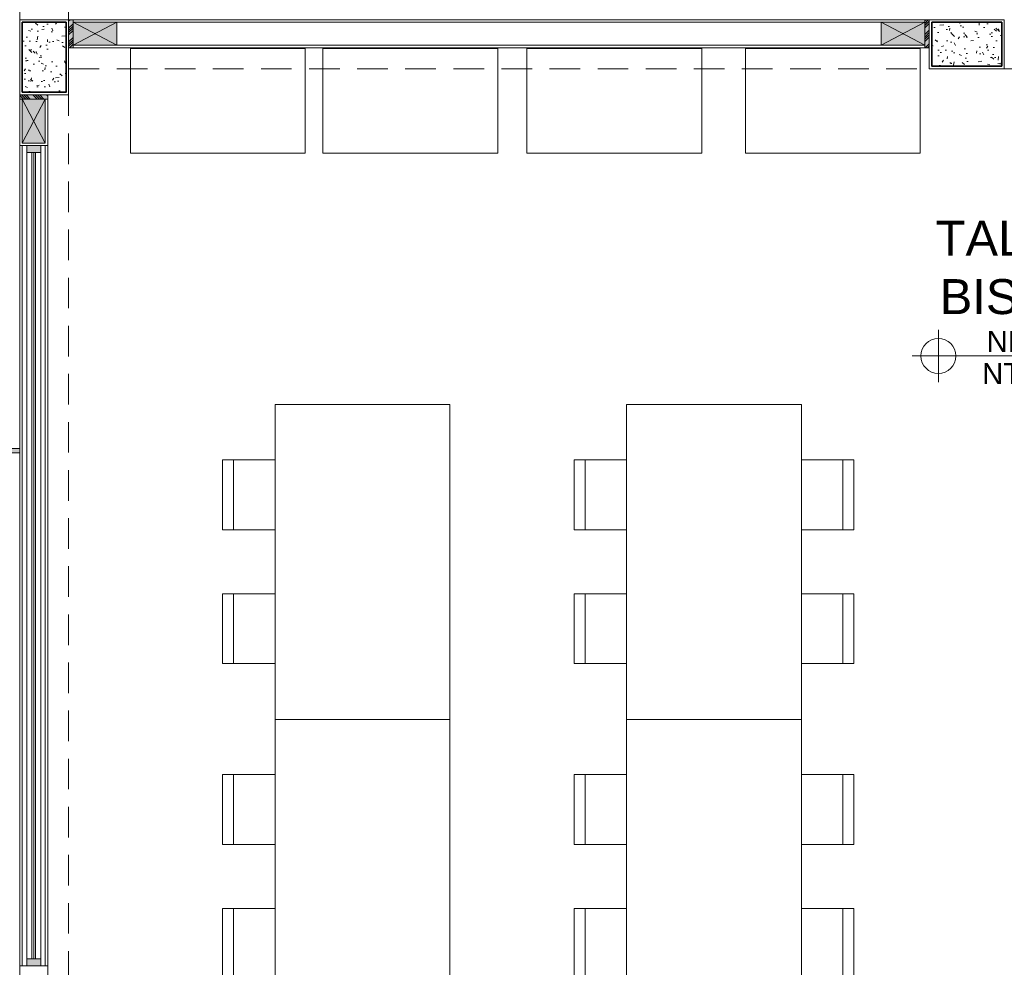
# Model space of a CAD drawing. Header units: millimetres. Extents: x -8931983 to 9630244, y 4 to 18563053.
# Tile 97 of 256: x 349103.76 to 349109.39, y 9281975.99 to 9281981.4. Entities that reach past the tile are written whole.
import ezdxf

# ---------------------------------------------------------------- set-up
doc = ezdxf.new("R2010")
doc.units = ezdxf.units.MM
doc.linetypes.add('CONTINUA', pattern=[0])
doc.linetypes.add('DASHED2', pattern=[0.375, 0.25, -0.125])
for name, color, linetype, lineweight in [('.', 7, 'Continuous', 0), ('0_PROYECCIONES 1', 1, 'DASHED2', 0), ('0_TARRAJEO', 32, 'Continuous', 0), ('0_VANOS', 30, 'Continuous', 9), ('COLUMNAS', 3, 'Continuous', 35), ('COLUMNETAS TOP', 253, 'Continuous', 0), ('G-ANNO-DIMS', 7, 'Continuous', 5), ('JUNTAS DE DILATACIÓN', 160, 'CONTINUA', 9), ('MURO', 133, 'Continuous', 15), ('TARRAJEO', 32, 'Continuous', 0), ('TEXTO AMBIENTES', 7, 'Continuous', 30), ('vereda', 254, 'Continuous', 5)]:
    doc.layers.add(name, color=color, linetype=linetype, lineweight=lineweight)
for name, color, linetype, lineweight, true_color in [('0_COLUMNA ACHURADO', 250, 'Continuous', 0, 0x363636), ('0_TEXTURA PISOS', 252, 'Continuous', 0, 0x8c8c8c), ('LMOBILIARIO', 252, 'Continuous', 5, 0x898989)]:
    doc.layers.add(name, color=color, linetype=linetype, lineweight=lineweight, true_color=true_color)
doc.styles.add('Arial_1', font='arial.ttf', dxfattribs={"height": 0.15})

# ---------------------------------------------------------------- blocks, each defined once
blk = doc.blocks.new('junta vereda 0.8')
at = {"layer": '.', "true_color": 0x939598}
h = blk.add_hatch(color=252, dxfattribs=at)
h.dxf.hatch_style = 1
h.paths.add_polyline_path([(0.0127000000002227, 0), (-0.0127000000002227, 0), (-0.0127000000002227, 0.799999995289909), (0.0127000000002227, 0.799999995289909)])
at = {"layer": '0_TEXTURA PISOS'}
h = blk.add_hatch(dxfattribs=at)
h.set_pattern_fill('ANGLE', color=256, angle=180)
h.set_pattern_definition([(180, (5477.765441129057, 1211.768031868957), (-9e-16, -6.985), [5.08, -1.905]), (270, (5477.765441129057, 1211.768031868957), (6.985, -1.3e-15), [5.08, -1.905])])
h.paths.add_polyline_path([(0.0127000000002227, 0), (-0.0127000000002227, 0), (-0.0127000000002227, 0.799999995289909), (0.0127000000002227, 0.799999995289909)])
at = {"layer": 'vereda'}
blk.add_lwpolyline([(0.0127000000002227, 0), (-0.0127000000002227, 0), (-0.0127000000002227, 0.799999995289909), (0.0127000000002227, 0.799999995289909)], close=True, dxfattribs=at)
blk = doc.blocks.new('verda pg edf 04')
at = {"layer": 'vereda', "elevation": -20.54863760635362}
for points in [[(-10.81499999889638, -5.235799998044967), (-10.81499999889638, -8.235799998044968), (-11.61499999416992, -8.235799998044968), (-11.61499999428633, -5.235799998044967)], [(-10.81499999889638, -8.261199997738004), (-10.81499999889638, -11.261199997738), (-11.61499999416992, -11.261199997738), (-11.61499999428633, -8.261199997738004)]]:
    blk.add_lwpolyline(points, close=True, dxfattribs=at)
at = {"layer": 'vereda', "rotation": 270}
blk.add_blockref('junta vereda 0.8', (-11.61499999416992, -8.248499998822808, -20.54863760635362), dxfattribs=at)
blk = doc.blocks.new('VEREDA EDF 04 PGG')
at = {"lineweight": 5}
blk.add_blockref('verda pg edf 04', (-1.215000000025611, -0.8150000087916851, 20.54863760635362), dxfattribs=at)
blk = doc.blocks.new('*U1094')
at = {"linetype": 'Continuous', "lineweight": 0, "true_color": 0xbebebe}
for points in [[(3037.252435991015, 1360.543106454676), (3037.212435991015, 1360.543106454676), (3037.212435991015, 1360.463106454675), (3037.252435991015, 1360.463106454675)], [(3041.902436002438, 1360.543106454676), (3041.862436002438, 1360.543106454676), (3041.862436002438, 1360.463106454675), (3041.902436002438, 1360.463106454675)]]:
    blk.add_hatch(color=9, dxfattribs=at).paths.add_polyline_path(points)
at = {"layer": '0_VANOS', "linetype": 'Continuous'}
for p, q in [((3037.252435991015, 1360.513106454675), (3041.862436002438, 1360.513106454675)), ((3037.252435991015, 1360.503106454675), (3041.862436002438, 1360.503106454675)), ((3037.252435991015, 1360.493106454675), (3041.862436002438, 1360.493106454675))]:
    blk.add_line(p, q, dxfattribs=at)
for points in [[(3037.212435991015, 1360.543106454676), (3037.212435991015, 1360.463106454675), (3037.252435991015, 1360.463106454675), (3037.252435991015, 1360.543106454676)], [(3037.252435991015, 1360.543106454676), (3041.862436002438, 1360.543106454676), (3041.862436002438, 1360.463106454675), (3037.252435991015, 1360.463106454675)], [(3041.862436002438, 1360.543106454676), (3041.862436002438, 1360.463106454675), (3041.902436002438, 1360.463106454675), (3041.902436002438, 1360.543106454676)]]:
    blk.add_lwpolyline(points, close=True, dxfattribs=at)
blk = doc.blocks.new('columnas bloque talleres')
at = {"layer": '0_COLUMNA ACHURADO'}
h = blk.add_hatch(dxfattribs=at)
h.set_pattern_fill('AR-CONC', color=256, scale=0.00088, angle=90.00000000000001)
h.set_pattern_definition([(140, (-11259.36727244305, -3096.992211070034), (0.0140263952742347, 0.1603225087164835), [0.016764, -0.184404]), (85.00000000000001, (-11259.36727244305, -3096.992211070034), (-0.1681300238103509, -0.0310142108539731), [0.0134112, -0.1475237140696]), (190.4514447, (-11259.36610357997, -3096.978850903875), (-0.1541036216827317, 0.1293082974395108), [0.014247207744, -0.156719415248]), (136.1842, (-11259.41197644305, -3096.992211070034), (0.0369972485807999, 0.2385495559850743), [0.025146, -0.2766059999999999]), (186.63555761, (-11259.40889336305, -3096.972331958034), (-0.2177349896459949, 0.2089156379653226), [0.0213708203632, -0.2350793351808]), (81.18415117, (-11259.41197644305, -3096.992211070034), (-0.2177349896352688, 0.2089156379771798), [0.0201167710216, -0.2212845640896]), (111, (-11259.40080044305, -3096.969859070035), (0.0899933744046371, 0.1334206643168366), [0.016764, -0.184404]), (56.00000000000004, (-11259.40080044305, -3096.969859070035), (-0.1620854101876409, 0.0543857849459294), [0.0134112, -0.1475232]), (161.451445, (-11259.39330099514, -3096.958740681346), (-0.0720920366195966, 0.1878064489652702), [0.014247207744, -0.1567191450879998]), (127.5, (-11259.36727244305, -3096.992211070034), (-0.0744084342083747, 0.0027179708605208), [0, -0.14573504, 0, -0.1497584, 0, -0.148082]), (97.49999999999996, (-11259.36727244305, -3096.992211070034), (-0.0881589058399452, 0.0588013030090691), [0, -0.08538464, 0, -0.14238224, 0, -0.0564388]), (57.50000000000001, (-11259.36727244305, -3097.042056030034), (0.0050412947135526, 0.1193197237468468), [0, -0.05588, 0, -0.1743456, 0, -0.2313432]), (47.5, (-11259.36727244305, -3097.064408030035), (-0.0223753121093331, 0.1303536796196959), [0, -0.072644, 0, -0.11578336, 0, -0.1642872])])
h.paths.add_polyline_path([(-10.79999999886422, -6.199999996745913), (-10.79999999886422, -5.799999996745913), (-10.54999999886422, -5.799999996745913), (-10.54999999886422, -6.199999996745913)])
h = blk.add_hatch(dxfattribs=at)
h.set_pattern_fill('AR-CONC', color=256, scale=0.00088, angle=90.00000000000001)
h.set_pattern_definition([(140, (-11259.96727226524, -3104.142211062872), (0.0140263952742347, 0.1603225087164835), [0.016764, -0.184404]), (85.00000000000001, (-11259.96727226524, -3104.142211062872), (-0.1681300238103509, -0.0310142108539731), [0.0134112, -0.1475237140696]), (190.4514447, (-11259.96610340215, -3104.128850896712), (-0.1541036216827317, 0.1293082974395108), [0.014247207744, -0.156719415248]), (136.1842, (-11260.01197626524, -3104.142211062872), (0.0369972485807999, 0.2385495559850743), [0.025146, -0.2766059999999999]), (186.63555761, (-11260.00889318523, -3104.122331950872), (-0.2177349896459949, 0.2089156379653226), [0.0213708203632, -0.2350793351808]), (81.18415117, (-11260.01197626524, -3104.142211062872), (-0.2177349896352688, 0.2089156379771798), [0.0201167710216, -0.2212845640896]), (111, (-11260.00080026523, -3104.119859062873), (0.0899933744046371, 0.1334206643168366), [0.016764, -0.184404]), (56.00000000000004, (-11260.00080026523, -3104.119859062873), (-0.1620854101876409, 0.0543857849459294), [0.0134112, -0.1475232]), (161.451445, (-11259.99330081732, -3104.108740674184), (-0.0720920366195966, 0.1878064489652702), [0.014247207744, -0.1567191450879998]), (127.5, (-11259.96727226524, -3104.142211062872), (-0.0744084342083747, 0.0027179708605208), [0, -0.14573504, 0, -0.1497584, 0, -0.148082]), (97.49999999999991, (-11259.96727226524, -3104.142211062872), (-0.0881589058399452, 0.0588013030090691), [0, -0.08538464, 0, -0.14238224, 0, -0.0564388]), (57.50000000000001, (-11259.96727226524, -3104.192056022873), (0.0050412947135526, 0.1193197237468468), [0, -0.05588, 0, -0.1743456, 0, -0.2313432]), (47.5, (-11259.96727226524, -3104.214408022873), (-0.0223753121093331, 0.1303536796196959), [0, -0.072644, 0, -0.11578336, 0, -0.1642872])])
h.paths.add_polyline_path([(-5.599999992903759, -5.799999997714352), (-5.199999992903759, -5.799999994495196), (-5.199999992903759, -6.049999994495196), (-5.599999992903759, -6.049999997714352)])
at = {"layer": '0_TARRAJEO', "lineweight": 0}
for points, elevation in [([(-10.81499999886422, -6.214999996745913), (-10.81499999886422, -5.784999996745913), (-10.53499999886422, -5.784999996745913), (-10.53499999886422, -6.214999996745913)], -7.828476e-10), ([(-5.614999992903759, -5.784999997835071), (-5.184999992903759, -5.784999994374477), (-5.184999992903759, -6.064999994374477), (-5.614999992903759, -6.06499999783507)], -8.151346e-10)]:
    blk.add_lwpolyline(points, close=True, dxfattribs=dict(at, elevation=elevation))
at = {"layer": 'COLUMNAS', "color": 6}
for points, elevation in [([(-10.79999999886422, -6.199999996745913), (-10.79999999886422, -5.799999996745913), (-10.54999999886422, -5.799999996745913), (-10.54999999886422, -6.199999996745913)], -7.828476e-10), ([(-5.599999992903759, -5.799999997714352), (-5.199999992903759, -5.799999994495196), (-5.199999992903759, -6.049999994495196), (-5.599999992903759, -6.049999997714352)], -8.151346e-10)]:
    blk.add_lwpolyline(points, close=True, dxfattribs=dict(at, elevation=elevation))
blk = doc.blocks.new('Cotas de elevación - M_Cota de elevación - Destino rellenado-517392-Nivel 1')
at = {"layer": 'G-ANNO-DIMS'}
for p, q in [((0, -0.0015), (0, 0.0015)), ((-0.0015, 0), (0.013, 0))]:
    blk.add_line(p, q, dxfattribs=at)
blk.add_circle((0, 0), 0.001, dxfattribs=at)
blk = doc.blocks.new('MESA')
at = {"layer": 'LMOBILIARIO', "lineweight": 0}
for p, q in [((-0.584274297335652, 0.7374515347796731), (-0.1842742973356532, 0.7374515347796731)), ((0.1814517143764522, 0.7374515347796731), (0.5814517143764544, 0.7374515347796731)), ((0.9000000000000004, 0.5), (0.9000000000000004, -0.5)), ((-0.584274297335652, -0.7374515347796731), (-0.1842742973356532, -0.7374515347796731)), ((0.1814517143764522, -0.7374515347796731), (0.5814517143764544, -0.7374515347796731))]:
    blk.add_line(p, q, dxfattribs=at)
for points in [[(-0.584274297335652, 0.5), (-0.584274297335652, 0.7999999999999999), (-0.1842742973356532, 0.7999999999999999), (-0.1842742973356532, 0.5)], [(0.5814517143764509, 0.5), (0.5814517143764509, 0.7999999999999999), (0.1814517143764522, 0.7999999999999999), (0.1814517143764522, 0.5)], [(0.9000000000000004, -0.5), (-0.9000000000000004, -0.5), (-0.9000000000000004, 0.5), (0.9000000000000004, 0.5)], [(-0.584274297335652, -0.5), (-0.584274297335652, -0.7999999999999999), (-0.1842742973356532, -0.7999999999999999), (-0.1842742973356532, -0.5)], [(0.5814517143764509, -0.5), (0.5814517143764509, -0.7999999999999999), (0.1814517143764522, -0.7999999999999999), (0.1814517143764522, -0.5)]]:
    blk.add_lwpolyline(points, dxfattribs=at)
blk = doc.blocks.new('moviliario bisuteria')
at = {"layer": 'LMOBILIARIO', "lineweight": 0}
for p, q in [((-1.237451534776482, -0.3157257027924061), (-1.237451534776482, -0.7157257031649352)), ((-1.237451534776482, -1.081451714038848), (-1.237451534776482, -1.481451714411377)), ((0, -1.800000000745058), (-1, -1.800000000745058))]:
    blk.add_line(p, q, dxfattribs=at)
for points in [[(-1, -1.800000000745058), (-1, 0), (0, 0), (0, -1.800000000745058)], [(-1, -0.3157257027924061), (-1.299999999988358, -0.3157257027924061), (-1.299999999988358, -0.7157257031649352), (-1, -0.7157257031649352)], [(-1, -1.481451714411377), (-1.299999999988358, -1.481451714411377), (-1.299999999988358, -1.081451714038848), (-1, -1.081451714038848)]]:
    blk.add_lwpolyline(points, dxfattribs=at)
blk = doc.blocks.new('bloque pg edf 04')
at = {"layer": '.', "true_color": 0xadddf7, "transparency": 33554572}
h = blk.add_hatch(color=141, dxfattribs=at)
h.dxf.hatch_style = 1
h.paths.add_polyline_path([(-10.52499999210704, 29.33000002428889), (-10.54999999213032, 29.33000002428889), (-10.54999999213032, 29.17000002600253), (-10.52499999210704, 29.17000002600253)])
h = blk.add_hatch(color=141, dxfattribs=at)
h.dxf.hatch_style = 1
h.paths.add_polyline_path([(-5.629999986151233, 29.33000001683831), (-5.654999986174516, 29.33000001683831), (-5.654999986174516, 29.17000001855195), (-5.629999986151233, 29.17000001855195)])
h = blk.add_hatch(color=141, dxfattribs=at)
h.dxf.hatch_style = 1
h.paths.add_polyline_path([(-10.82999999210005, 28.9000000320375), (-10.82999999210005, 28.87500003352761), (-10.66999999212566, 28.87500003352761), (-10.66999999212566, 28.9000000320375)])
at = {"layer": 'COLUMNETAS TOP', "true_color": 0xc0c0c0}
for points in [[(-10.52499999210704, 29.31500002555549), (-10.27499999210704, 29.31500002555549), (-10.27499999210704, 29.18500002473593), (-10.52499999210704, 29.18500002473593)], [(-5.654999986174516, 29.31500001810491), (-5.904999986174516, 29.31500001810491), (-5.904999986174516, 29.18500001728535), (-5.654999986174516, 29.18500001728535)], [(-10.68499999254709, 28.87500003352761), (-10.68499999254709, 28.62500003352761), (-10.81499999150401, 28.62500003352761), (-10.81499999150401, 28.87500003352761)]]:
    blk.add_hatch(color=9, dxfattribs=at).paths.add_polyline_path(points)
at = {"layer": 'JUNTAS DE DILATACIÓN'}
h = blk.add_hatch(dxfattribs=at)
h.set_pattern_fill('ANSI34', color=256, scale=0.0029, angle=0.0939636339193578)
h.set_pattern_definition([(45.09396363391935, (-5597.195869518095, -1503.8118949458), (-0.0391281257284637, 0.0389999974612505), []), (45.09396363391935, (-5597.182848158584, -1503.811873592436), (-0.0391281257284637, 0.0389999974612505), []), (45.09396363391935, (-5597.169826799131, -1503.811852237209), (-0.0391281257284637, 0.0389999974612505), []), (45.09396363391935, (-5597.156805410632, -1503.811830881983), (-0.0391281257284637, 0.0389999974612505), [])])
h.paths.add_polyline_path([(-10.54999999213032, 29.33000002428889), (-10.52499999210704, 29.33000002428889), (-10.52499999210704, 29.17000002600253), (-10.54999999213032, 29.17000002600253)])
h = blk.add_hatch(dxfattribs=at)
h.set_pattern_fill('ANSI34', color=256, scale=0.0029, angle=0.0939636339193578)
h.set_pattern_definition([(45.09396363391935, (-5592.575869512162, -1503.811894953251), (-0.0391281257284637, 0.0389999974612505), []), (45.09396363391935, (-5592.562848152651, -1503.811873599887), (-0.0391281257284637, 0.0389999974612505), []), (45.09396363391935, (-5592.54982679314, -1503.81185224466), (-0.0391281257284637, 0.0389999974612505), []), (45.09396363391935, (-5592.5368054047, -1503.811830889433), (-0.0391281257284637, 0.0389999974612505), [])])
h.paths.add_polyline_path([(-5.629999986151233, 29.33000001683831), (-5.654999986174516, 29.33000001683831), (-5.654999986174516, 29.17000001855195), (-5.629999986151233, 29.17000001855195)])
h = blk.add_hatch(dxfattribs=at)
h.set_pattern_fill('ANSI34', color=256, scale=0.0029, angle=90.09396363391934)
h.set_pattern_definition([(135.0939636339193, (1522.311894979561, -5558.045869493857), (-0.0389999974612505, -0.0391281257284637), []), (135.0939636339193, (1522.311873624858, -5558.032848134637), (-0.0389999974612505, -0.0391281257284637), []), (135.0939636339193, (1522.311852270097, -5558.019826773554), (-0.0389999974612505, -0.0391281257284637), []), (135.0939636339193, (1522.311830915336, -5558.006805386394), (-0.0389999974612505, -0.0391281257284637), [])])
h.paths.add_polyline_path([(-10.82999999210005, 28.9000000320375), (-10.82999999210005, 28.87500003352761), (-10.66999999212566, 28.87500003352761), (-10.66999999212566, 28.9000000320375)])
at = {"layer": '0_PROYECCIONES 1', "ltscale": 0.7, "elevation": -684.9177665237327}
blk.add_lwpolyline([(-10.54999999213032, 34.50000003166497), (-10.82999999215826, 34.50000003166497), (-10.82999999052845, 0.7300000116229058), (-10.54999999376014, 0.7300000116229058)], close=True, dxfattribs=at)
at = {"layer": '0_PROYECCIONES 1', "ltscale": 0.7}
blk.add_lwpolyline([(-0.279999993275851, 29.05000002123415), (-0.279999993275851, 29.33000001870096), (-10.54999999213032, 29.33000001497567), (-10.54999999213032, 29.05000001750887)], close=True, dxfattribs=at)
at = {"layer": 'COLUMNETAS TOP'}
for p, q in [((-10.27499999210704, 29.31500002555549, 20.54863760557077), (-10.52499999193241, 29.18500002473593, 20.54863760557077)), ((-10.52499999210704, 29.31500002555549, 20.54863760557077), (-10.27499999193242, 29.18500002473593, 20.54863760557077)), ((-5.904999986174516, 29.31500001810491, 20.54863760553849), (-5.654999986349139, 29.18500001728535, 20.54863760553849)), ((-5.654999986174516, 29.31500001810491, 20.54863760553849), (-5.904999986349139, 29.18500001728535, 20.54863760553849)), ((-10.68499999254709, 28.62500003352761, 20.54863760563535), (-10.81499999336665, 28.87500003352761, 20.54863760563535)), ((-10.68499999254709, 28.87500003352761, 20.54863760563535), (-10.81499999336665, 28.62500003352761, 20.54863760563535))]:
    blk.add_line(p, q, dxfattribs=at)
at = {"layer": 'COLUMNETAS TOP', "elevation": 20.54863760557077}
for points in [[(-10.52499999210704, 29.31500002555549), (-10.27499999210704, 29.31500002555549), (-10.27499999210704, 29.18500002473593), (-10.52499999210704, 29.18500002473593)], [(-10.68499999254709, 28.87500003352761), (-10.68499999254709, 28.62500003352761), (-10.81499999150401, 28.62500003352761), (-10.81499999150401, 28.87500003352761)]]:
    blk.add_lwpolyline(points, close=True, dxfattribs=at)
at = {"layer": 'COLUMNETAS TOP'}
blk.add_lwpolyline([(-5.654999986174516, 29.31500001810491), (-5.904999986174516, 29.31500001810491), (-5.904999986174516, 29.18500001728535), (-5.654999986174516, 29.18500001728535)], close=True, dxfattribs=at)
at = {"layer": 'JUNTAS DE DILATACIÓN', "elevation": 20.54863760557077}
for points in [[(-10.54999999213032, 29.33000002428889), (-10.52499999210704, 29.33000002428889), (-10.52499999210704, 29.17000002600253), (-10.54999999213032, 29.17000002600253)], [(-10.82999999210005, 28.9000000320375), (-10.82999999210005, 28.87500003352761), (-10.66999999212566, 28.87500003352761), (-10.66999999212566, 28.9000000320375)]]:
    blk.add_lwpolyline(points, close=True, dxfattribs=at)
at = {"layer": 'JUNTAS DE DILATACIÓN'}
blk.add_lwpolyline([(-5.629999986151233, 29.33000001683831), (-5.654999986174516, 29.33000001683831), (-5.654999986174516, 29.17000001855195), (-5.629999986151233, 29.17000001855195)], close=True, dxfattribs=at)
at = {"layer": 'LMOBILIARIO', "lineweight": 0, "elevation": 1.5975274e-09}
for points in [[(-10.19678254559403, 28.56599741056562), (-9.196782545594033, 28.56599741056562), (-9.196782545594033, 29.16599740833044), (-10.19678254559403, 29.16599740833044)], [(-9.096416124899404, 28.56599741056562), (-8.096416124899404, 28.56599741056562), (-8.096416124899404, 29.16599740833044), (-9.096416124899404, 29.16599740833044)], [(-7.929601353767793, 28.56599741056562), (-6.929601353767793, 28.56599741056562), (-6.929601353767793, 29.16599740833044), (-7.929601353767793, 29.16599740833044)], [(-6.680625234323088, 28.56599741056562), (-5.680625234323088, 28.56599741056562), (-5.680625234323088, 29.16599740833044), (-6.680625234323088, 29.16599740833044)]]:
    blk.add_lwpolyline(points, close=True, dxfattribs=at)
at = {"layer": 'MURO'}
for p, q in [((-5.904999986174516, 29.31500002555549), (-10.27499999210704, 29.31500002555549)), ((-5.904999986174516, 29.18500002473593), (-10.27499999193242, 29.18500002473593)), ((-10.81499999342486, 28.61000003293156), (-10.81499999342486, 23.92000002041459)), ((-10.6849999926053, 28.61000003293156), (-10.6849999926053, 23.92000002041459))]:
    blk.add_line(p, q, dxfattribs=at)
at = {"layer": 'TARRAJEO'}
for p, q in [((-5.654999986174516, 29.33000001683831), (-10.54999999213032, 29.33000002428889)), ((-5.654999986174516, 29.17000002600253), (-5.654999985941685, 29.33000001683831)), ((-5.629999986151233, 29.17000002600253), (-10.54999999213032, 29.17000002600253)), ((-10.82999999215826, 23.92000002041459), (-10.82999999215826, 28.61000003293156)), ((-10.66999999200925, 28.61000003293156), (-10.66999999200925, 23.92000002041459))]:
    blk.add_line(p, q, dxfattribs=at)
for points, elevation in [([(-10.66999999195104, 28.87500003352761), (-10.66999999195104, 28.61000003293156), (-10.82999999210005, 28.61000003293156), (-10.82999999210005, 28.87500003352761)], 20.54863760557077), ([(-10.66999999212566, 23.92000002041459), (-10.66999999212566, 23.65500001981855), (-10.82999999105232, 23.65500001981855), (-10.82999999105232, 23.92000002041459)], 20.54863760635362)]:
    blk.add_lwpolyline(points, close=True, dxfattribs=dict(at, elevation=elevation))
at = {"lineweight": 5}
for p in [(-8.369999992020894, 27.13000003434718), (-8.369999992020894, 25.33000003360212)]:
    blk.add_blockref('moviliario bisuteria', p, dxfattribs=at)
at = {"color": 252, "lineweight": 0, "true_color": 0x939598, "rotation": 270}
for p in [(-6.860000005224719, 26.23000003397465), (-6.860000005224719, 24.43000003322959)]:
    blk.add_blockref('MESA', p, dxfattribs=at)
at = {"layer": '0_VANOS', "rotation": 270}
blk.add_blockref('*U1094', (-1371.253106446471, 3065.822436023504, 20.54863760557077), dxfattribs=at)
at = {"layer": 'TEXTO AMBIENTES', "xscale": 99.99999999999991, "yscale": 99.99999999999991, "zscale": 99.99999999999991}
blk.add_blockref('Cotas de elevación - M_Cota de elevación - Destino rellenado-517392-Nivel 1', (-5.576823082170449, 27.40764496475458), dxfattribs=at)
at = {"layer": 'vereda'}
blk.add_blockref('columnas bloque talleres', (-0.0149999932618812, 35.11500002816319, 20.54863760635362), dxfattribs=at)
at = {"layer": 'TEXTO AMBIENTES', "insert": (-6.006846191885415, 28.18030398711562), "char_height": 0.2, "width": 2.349898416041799, "attachment_point": 1, "style": 'Arial_1'}
blk.add_mtext('\\pxqc;TALLER DE BISUTERÍA', dxfattribs=at)
at = {"layer": 'TEXTO AMBIENTES', "char_height": 0.12, "width": 0.9021418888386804, "attachment_point": 1, "line_spacing_factor": 0.9417779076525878, "style": 'Arial_1'}
for s, insert in [('NPT=+0.15', (-5.301103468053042, 27.55104123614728)), ('NT=+260.50', (-5.326925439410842, 27.36642001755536))]:
    blk.add_mtext(s, dxfattribs=dict(at, insert=insert))

msp = doc.modelspace()

# ---------------------------------------------------------------- linework, layer by layer
at = {"layer": 'TARRAJEO'}
msp.add_lwpolyline([(349103.7596656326, 9281987.204492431), (349114.5896656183, 9281987.204492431), (349114.5896656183, 9281952.07452054), (349103.7596656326, 9281952.07452054)], close=True, dxfattribs=at)

# ---------------------------------------------------------------- block references
at = {"lineweight": 5}
msp.add_blockref('VEREDA EDF 04 PGG', (349115.7896656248, 9281988.004492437), dxfattribs=at)

# ---------------------------------------------------------------- next in the draw order: block references
msp.add_blockref('bloque pg edf 04', (349114.589665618, 9281952.074492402), dxfattribs=at)

doc.saveas('drawing.dxf')
